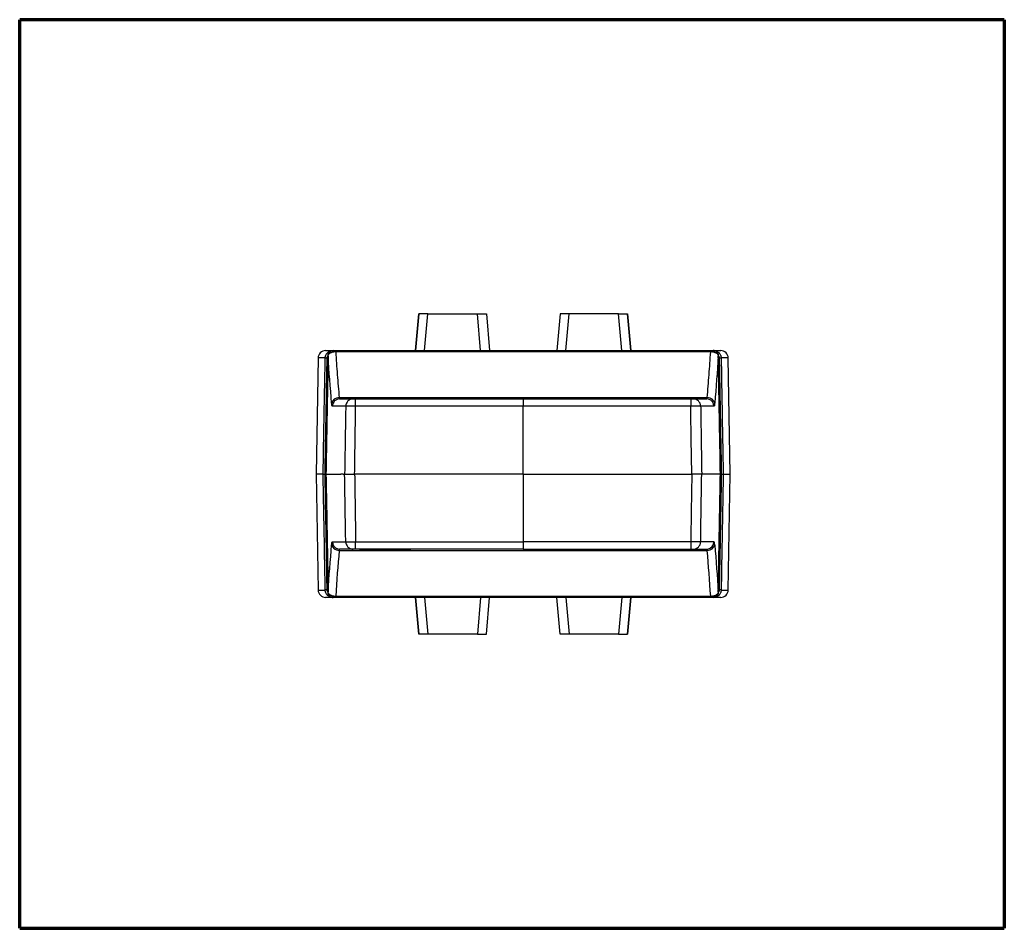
# Model space of a CAD drawing. Header units: millimetres. Extents: x 20 to 821, y 20 to 574.
# Tile 4 of 6: x 222 to 418, y 393 to 574. Entities that reach past the tile are written whole.
import ezdxf

# ---------------------------------------------------------------- set-up
doc = ezdxf.new("R2010")
doc.units = ezdxf.units.MM
doc.layers.add('1', color=7, linetype='Continuous', true_color=0xffffff)

msp = doc.modelspace()

# ---------------------------------------------------------------- linework, layer by layer
at = {"layer": '1', "color": 8, "linetype": 'Continuous', "lineweight": 70}
for p, q in [((221.5, 392.67), (221.5, 574)), ((418, 574), (221.5, 574)), ((418, 574), (418, 392.67)), ((221.5, 392.67), (418, 392.67))]:
    msp.add_line(p, q, dxfattribs=at)
at = {"layer": '1', "color": 18, "linetype": 'Continuous', "lineweight": 25}
for p, q in [((300.51, 507.96), (301.15, 515.3)), ((301.15, 515.3), (300.51, 507.96)), ((301.15, 515.3), (301.15, 515.3)), ((302.95, 515.3), (301.15, 515.3)), ((302.31, 507.96), (302.95, 515.3)), ((302.95, 515.3), (312.84, 515.3)), ((312.84, 515.3), (314.63, 515.3)), ((313.48, 507.96), (312.84, 515.3)), ((314.63, 515.3), (315.27, 507.96)), ((329.33, 515.3), (328.69, 507.96)), ((331.13, 515.3), (329.33, 515.3)), ((330.48, 507.96), (331.13, 515.3)), ((341.02, 515.3), (331.13, 515.3)), ((341.02, 515.3), (342.81, 515.3)), ((341.66, 507.96), (341.02, 515.3)), ((342.81, 515.3), (342.81, 515.3)), ((343.45, 507.96), (342.81, 515.3)), ((342.81, 515.3), (343.45, 507.96)), ((284.56, 507.96), (359.4, 507.96)), ((284.56, 507.71), (284.56, 507.96)), ((359.4, 507.71), (284.56, 507.71)), ((359.4, 507.71), (359.4, 507.96)), ((281.06, 506.49), (280.64, 483.33)), ((363.32, 483.33), (362.91, 506.49)), ((285.26, 498.58), (358.71, 498.58)), ((288.55, 498.34), (321.98, 498.34)), ((289.48, 498.54), (289.48, 498.54)), ((289.48, 498.54), (289.48, 498.34)), ((289.48, 498.54), (291.98, 498.54)), ((289.48, 498.54), (289.48, 498.34)), ((291.98, 498.54), (296.98, 498.54)), ((291.98, 498.54), (291.98, 498.34)), ((296.98, 498.54), (299.48, 498.54)), ((296.98, 498.54), (296.98, 498.34)), ((299.48, 498.54), (299.48, 498.34)), ((321.98, 498.34), (355.42, 498.34)), ((346.99, 498.54), (344.49, 498.54)), ((344.49, 498.54), (344.49, 498.34)), ((351.99, 498.54), (346.99, 498.54)), ((346.99, 498.54), (346.99, 498.34)), ((354.49, 498.54), (351.99, 498.54)), ((351.99, 498.54), (351.99, 498.34)), ((354.49, 498.54), (354.49, 498.54)), ((354.49, 498.54), (354.49, 498.34)), ((354.49, 498.54), (354.49, 498.34)), ((321.98, 496.86), (288.55, 496.86)), ((355.42, 496.86), (321.98, 496.86)), ((321.98, 483.33), (321.98, 496.86)), ((280.64, 483.33), (281.06, 460.18)), ((321.98, 483.33), (288.34, 483.33)), ((321.98, 483.33), (321.98, 469.8)), ((321.98, 483.33), (355.63, 483.33)), ((362.91, 460.18), (363.32, 483.33)), ((288.55, 469.8), (321.98, 469.8)), ((321.98, 469.8), (321.98, 468.33)), ((355.42, 469.8), (321.98, 469.8)), ((285.26, 468.08), (358.71, 468.08)), ((321.98, 468.33), (288.55, 468.33)), ((289.48, 468.13), (289.48, 468.33)), ((289.48, 468.13), (289.48, 468.33)), ((289.48, 468.13), (289.48, 468.13)), ((289.48, 468.13), (291.98, 468.13)), ((291.98, 468.13), (291.98, 468.33)), ((291.98, 468.13), (296.98, 468.13)), ((296.98, 468.13), (296.98, 468.33)), ((296.98, 468.13), (299.48, 468.13)), ((299.48, 468.13), (299.48, 468.33)), ((321.98, 468.33), (355.42, 468.33)), ((344.49, 468.13), (344.49, 468.33)), ((346.99, 468.13), (344.49, 468.13)), ((346.99, 468.13), (346.99, 468.33)), ((351.99, 468.13), (346.99, 468.13)), ((351.99, 468.13), (351.99, 468.33)), ((354.49, 468.13), (351.99, 468.13)), ((354.49, 468.13), (354.49, 468.33)), ((354.49, 468.13), (354.49, 468.33)), ((354.49, 468.13), (354.49, 468.13)), ((284.56, 458.95), (284.56, 458.7)), ((284.56, 458.95), (359.4, 458.95)), ((359.4, 458.7), (284.56, 458.7)), ((300.51, 458.7), (301.15, 451.37)), ((301.15, 451.37), (300.51, 458.7)), ((302.31, 458.7), (302.95, 451.37)), ((313.48, 458.7), (312.84, 451.37)), ((314.63, 451.37), (315.27, 458.7)), ((329.33, 451.37), (328.69, 458.7)), ((330.48, 458.7), (331.13, 451.37)), ((341.66, 458.7), (341.02, 451.37)), ((343.45, 458.7), (342.81, 451.37)), ((342.81, 451.37), (343.45, 458.7)), ((359.4, 458.95), (359.4, 458.7)), ((301.15, 451.37), (301.15, 451.37)), ((302.95, 451.37), (301.15, 451.37)), ((312.84, 451.37), (302.95, 451.37)), ((312.84, 451.37), (314.63, 451.37)), ((331.13, 451.37), (329.33, 451.37)), ((341.02, 451.37), (331.13, 451.37)), ((341.02, 451.37), (342.81, 451.37)), ((342.81, 451.37), (342.81, 451.37))]:
    msp.add_line(p, q, dxfattribs=at)
for centre, major_axis, ratio, start_param, end_param in [((282.55, 506.46), (0, -1.5), 1, 3.141621, 4.695945), ((284.04, 506.96), (0, -1), 0.997405, 3.141593, 4.066392), ((284.01, 506.96), (0, 1), 0.682427, 0, 0.033682), ((359.93, 506.96), (0, -1), 0.997405, 2.216793, 3.141593), ((359.96, 506.96), (0, 1), 0.682427, 6.249503, 6.283185), ((361.41, 506.46), (0, 1.5), 1, 4.731881, 6.283156), ((283.47, 506.47), (-1, 0.018), 0.000026, 0.070584, 0.819474), ((360.49, 506.47), (-1, -0.018), 0.000026, 2.322118, 3.071009), ((285.26, 497.45), (1.49, 0.13), 0.751828, 1.505823, 3.003079), ((285.4, 496.84), (0, 1.5), 0.995578, 0, 1.552764), ((288.05, 496.84), (0, 1.5), 0.990905, 0, 1.552702), ((288.55, 496.84), (0, -1.5), 0.000134, 1.58825, 3.141593), ((321.98, 496.84), (0, -1.5), 0.000129, 3.141593, 4.694936), ((355.42, 496.84), (0, -1.5), 0.000134, 3.141593, 4.694936), ((355.91, 496.84), (0, -1.5), 0.990905, 1.588891, 3.141593), ((358.57, 496.84), (0, -1.5), 0.995578, 2.875075, 3.141593), ((358.71, 497.45), (1.49, -0.13), 0.751828, 0.138514, 1.63577), ((358.57, 496.84), (0, -1.5), 0.995578, 1.588828, 2.875075), ((285.4, 469.83), (0, -1.5), 0.995578, 4.730421, 5.99328), ((288.05, 469.83), (0, -1.5), 0.990905, 4.730484, 6.283185), ((288.55, 469.83), (0, -1.5), 0.000134, 0, 1.553343), ((355.42, 469.83), (0, -1.5), 0.000134, 4.729842, 6.283185), ((355.91, 469.83), (0, -1.5), 0.990905, 0, 1.552702), ((358.57, 469.83), (0, -1.5), 0.995578, 0.176506, 1.552764), ((285.26, 469.21), (-1.49, 0.13), 0.751828, 0.138514, 1.63577), ((285.4, 469.83), (0, -1.5), 0.995578, 5.993279, 6.283185), ((358.57, 469.83), (0, -1.5), 0.995578, 0, 0.176506), ((358.71, 469.21), (-1.49, -0.13), 0.751828, 1.505823, 3.003079), ((282.55, 460.2), (0, -1.5), 1, 4.731881, 6.283156), ((283.47, 460.2), (1, 0.018), 0.000026, 2.322118, 3.071009), ((360.49, 460.2), (-1, 0.018), 0.000026, 3.212176, 3.961067), ((361.41, 460.2), (0, 1.5), 1, 3.141613, 4.696255), ((284.04, 459.7), (0, 1), 0.997405, 2.216793, 3.141593), ((284.01, 459.7), (0, -1), 0.682427, 6.249503, 6.283185), ((359.93, 459.7), (0, 1), 0.997405, 3.141593, 4.066392), ((359.96, 459.7), (0, 1), 0.682427, 3.141593, 3.175275)]:
    msp.add_ellipse(centre, major_axis=major_axis, ratio=ratio, start_param=start_param, end_param=end_param, dxfattribs=at)
for points, knots in [([(282.48, 506.49), (282.48, 506.54), (282.48, 506.59), (282.49, 506.66), (282.49, 506.69), (282.5, 506.74), (282.51, 506.76), (282.52, 506.84), (282.54, 506.88), (282.56, 506.96), (282.57, 506.98), (282.59, 507.03), (282.6, 507.05), (282.65, 507.16), (282.7, 507.25), (282.77, 507.35), (282.79, 507.37), (282.82, 507.41), (282.87, 507.46), (282.95, 507.55), (283.03, 507.61), (283.08, 507.66), (283.1, 507.67), (283.14, 507.7), (283.16, 507.71), (283.27, 507.78), (283.35, 507.82), (283.49, 507.87), (283.53, 507.89), (283.63, 507.91), (283.67, 507.93), (283.77, 507.94), (283.82, 507.95), (283.91, 507.96), (283.96, 507.96), (284.01, 507.96)], [0, 0, 0, 0, 0.0625, 0.0625, 0.09375, 0.09375, 0.125, 0.125, 0.1875, 0.1875, 0.21875, 0.21875, 0.25, 0.25, 0.375, 0.375, 0.40625, 0.40625, 0.4375, 0.5, 0.5625, 0.5625, 0.59375, 0.59375, 0.625, 0.625, 0.75, 0.75, 0.8125, 0.8125, 0.875, 0.875, 0.9375, 0.9375, 1, 1, 1, 1]), ([(282.55, 507.96), (282.56, 507.96), (282.79, 507.96), (283.47, 507.96), (283.93, 507.96)], [0, 0, 0, 0, 0.501972, 1, 1, 1, 1]), ([(284.56, 507.71), (284.47, 507.71), (284.38, 507.71), (284.26, 507.69), (284.24, 507.69), (284.2, 507.69), (284.17, 507.68), (284.11, 507.67), (284.02, 507.65), (283.93, 507.63), (283.87, 507.62), (283.85, 507.61), (283.81, 507.6), (283.79, 507.59), (283.69, 507.56), (283.62, 507.53), (283.52, 507.49), (283.49, 507.47), (283.44, 507.45), (283.43, 507.44), (283.4, 507.42), (283.38, 507.41), (283.31, 507.37), (283.26, 507.33), (283.2, 507.27), (283.17, 507.24), (283.15, 507.21), (283.13, 507.19), (283.12, 507.18), (283.09, 507.12), (283.07, 507.08), (283.06, 507.04)], [0, 0, 0, 0, 0.125, 0.125, 0.15625, 0.15625, 0.1875, 0.1875, 0.25, 0.3125, 0.3125, 0.34375, 0.34375, 0.375, 0.375, 0.5, 0.5, 0.5625, 0.5625, 0.59375, 0.59375, 0.625, 0.625, 0.75, 0.75, 0.8125, 0.84375, 0.84375, 0.875, 0.875, 1, 1, 1, 1]), ([(283.06, 507.04), (283.06, 507.08), (283.07, 507.13), (283.08, 507.2), (283.09, 507.23), (283.1, 507.27), (283.1, 507.29), (283.13, 507.36), (283.15, 507.4), (283.18, 507.47), (283.19, 507.49), (283.22, 507.53), (283.23, 507.55), (283.24, 507.56)], [0, 0, 0, 0, 0.25, 0.25, 0.375, 0.375, 0.5, 0.5, 0.75, 0.75, 0.875, 0.875, 1, 1, 1, 1]), ([(283.24, 507.56), (283.27, 507.59), (283.29, 507.62), (283.34, 507.68), (283.39, 507.73), (283.45, 507.77), (283.5, 507.8), (283.51, 507.81), (283.54, 507.83), (283.56, 507.84), (283.64, 507.88), (283.7, 507.91), (283.79, 507.93), (283.81, 507.94), (283.84, 507.95), (283.86, 507.95), (283.9, 507.95), (283.92, 507.96), (283.94, 507.96), (283.95, 507.96), (283.97, 507.96), (283.98, 507.96), (283.99, 507.96)], [0, 0, 0, 0, 0.125, 0.125, 0.25, 0.375, 0.375, 0.4375, 0.4375, 0.5, 0.5, 0.75, 0.75, 0.8125, 0.8125, 0.875, 0.875, 0.9375, 0.9375, 0.96875, 0.96875, 1, 1, 1, 1]), ([(284.04, 507.96), (284.04, 507.96), (284.05, 507.96), (284.06, 507.96), (284.06, 507.96), (284.07, 507.96), (284.08, 507.96), (284.09, 507.96), (284.11, 507.96), (284.14, 507.96), (284.16, 507.96), (284.19, 507.96), (284.2, 507.96), (284.22, 507.96), (284.24, 507.96), (284.26, 507.96), (284.28, 507.96), (284.3, 507.96), (284.31, 507.96), (284.32, 507.96), (284.33, 507.96), (284.35, 507.96), (284.37, 507.96), (284.4, 507.96), (284.41, 507.96), (284.43, 507.96), (284.44, 507.96), (284.48, 507.96), (284.52, 507.96), (284.56, 507.96)], [0, 0, 0, 0, 0.125, 0.125, 0.1875, 0.1875, 0.25, 0.25, 0.375, 0.375, 0.5, 0.5, 0.5625, 0.5625, 0.625, 0.625, 0.6875, 0.6875, 0.71875, 0.71875, 0.75, 0.75, 0.8125, 0.8125, 0.84375, 0.84375, 0.875, 0.875, 1, 1, 1, 1]), ([(284.56, 507.71), (284.66, 506.19), (284.77, 504.67), (285, 501.63), (285.12, 500.1), (285.26, 498.58)], [0, 0, 0, 0, 0.5, 0.5, 1, 1, 1, 1]), ([(358.71, 498.58), (358.84, 500.1), (358.97, 501.63), (359.2, 504.67), (359.3, 506.19), (359.4, 507.71)], [0, 0, 0, 0, 0.5, 0.5, 1, 1, 1, 1]), ([(359.4, 507.96), (359.42, 507.96), (359.44, 507.96), (359.47, 507.96), (359.48, 507.96), (359.5, 507.96), (359.51, 507.96), (359.54, 507.96), (359.56, 507.96), (359.59, 507.96), (359.6, 507.96), (359.61, 507.96), (359.62, 507.96), (359.66, 507.96), (359.69, 507.96), (359.74, 507.96), (359.77, 507.96), (359.8, 507.96), (359.81, 507.96), (359.83, 507.96), (359.84, 507.96), (359.86, 507.96), (359.87, 507.96), (359.9, 507.96), (359.9, 507.96), (359.92, 507.96), (359.92, 507.96), (359.93, 507.96)], [0, 0, 0, 0, 0.0625, 0.0625, 0.09375, 0.09375, 0.125, 0.125, 0.1875, 0.1875, 0.21875, 0.21875, 0.25, 0.25, 0.375, 0.375, 0.5, 0.5, 0.5625, 0.5625, 0.625, 0.625, 0.75, 0.75, 0.875, 0.875, 1, 1, 1, 1]), ([(360.91, 507.04), (360.91, 507.05), (360.9, 507.06), (360.89, 507.08), (360.89, 507.09), (360.87, 507.12), (360.86, 507.14), (360.82, 507.21), (360.79, 507.25), (360.72, 507.31), (360.7, 507.33), (360.65, 507.37), (360.63, 507.38), (360.54, 507.44), (360.48, 507.47), (360.4, 507.51), (360.38, 507.52), (360.34, 507.53), (360.33, 507.54), (360.27, 507.56), (360.2, 507.59), (360.1, 507.62), (360.03, 507.63), (359.99, 507.64), (359.97, 507.65), (359.86, 507.67), (359.77, 507.69), (359.64, 507.7), (359.59, 507.71), (359.5, 507.71), (359.45, 507.71), (359.4, 507.71)], [0, 0, 0, 0, 0.03125, 0.03125, 0.0625, 0.0625, 0.125, 0.125, 0.25, 0.25, 0.3125, 0.3125, 0.375, 0.375, 0.5, 0.5, 0.53125, 0.53125, 0.5625, 0.5625, 0.625, 0.6875, 0.71875, 0.71875, 0.75, 0.75, 0.875, 0.875, 0.9375, 0.9375, 1, 1, 1, 1]), ([(359.96, 507.96), (359.98, 507.96), (360, 507.96), (360.05, 507.96), (360.08, 507.96), (360.15, 507.95), (360.2, 507.94), (360.34, 507.92), (360.43, 507.89), (360.57, 507.84), (360.61, 507.82), (360.68, 507.79), (360.7, 507.77), (360.74, 507.75), (360.76, 507.74), (360.87, 507.67), (360.94, 507.61), (361.05, 507.52), (361.08, 507.48), (361.13, 507.42), (361.15, 507.41), (361.18, 507.37), (361.19, 507.35), (361.27, 507.25), (361.32, 507.16), (361.37, 507.05), (361.38, 507.03), (361.4, 506.98), (361.4, 506.96), (361.43, 506.88), (361.44, 506.84), (361.46, 506.76), (361.46, 506.74), (361.47, 506.69), (361.48, 506.66), (361.49, 506.59), (361.49, 506.54), (361.49, 506.49)], [0, 0, 0, 0, 0.03125, 0.03125, 0.0625, 0.0625, 0.125, 0.125, 0.25, 0.25, 0.3125, 0.3125, 0.34375, 0.34375, 0.375, 0.375, 0.5, 0.5, 0.5625, 0.5625, 0.59375, 0.59375, 0.625, 0.625, 0.75, 0.75, 0.78125, 0.78125, 0.8125, 0.8125, 0.875, 0.875, 0.90625, 0.90625, 0.9375, 0.9375, 1, 1, 1, 1]), ([(360.72, 507.56), (360.68, 507.62), (360.63, 507.68), (360.55, 507.75), (360.52, 507.77), (360.47, 507.8), (360.46, 507.81), (360.42, 507.83), (360.41, 507.84), (360.33, 507.88), (360.26, 507.91), (360.17, 507.93), (360.16, 507.94), (360.12, 507.95), (360.1, 507.95), (360.07, 507.95), (360.05, 507.96), (360.02, 507.96), (360.01, 507.96), (360, 507.96), (359.99, 507.96), (359.98, 507.96)], [0, 0, 0, 0, 0.25, 0.25, 0.375, 0.375, 0.4375, 0.4375, 0.5, 0.5, 0.75, 0.75, 0.8125, 0.8125, 0.875, 0.875, 0.9375, 0.9375, 0.96875, 0.96875, 1, 1, 1, 1]), ([(360.09, 507.96), (360.52, 507.96), (361.19, 507.96), (361.41, 507.96), (361.41, 507.96)], [0, 0, 0, 0, 0.487605, 1, 1, 1, 1]), ([(360.72, 507.56), (360.75, 507.53), (360.77, 507.49), (360.81, 507.42), (360.82, 507.39), (360.84, 507.36), (360.85, 507.34), (360.85, 507.33), (360.87, 507.27), (360.9, 507.18), (360.91, 507.09), (360.91, 507.04)], [0, 0, 0, 0, 0.25, 0.25, 0.375, 0.4375, 0.4375, 0.5, 0.5, 0.75, 1, 1, 1, 1]), ([(282.48, 506.49), (282.42, 506.49), (282.36, 506.49), (282.24, 506.49), (282.08, 506.49), (281.73, 506.49), (281.51, 506.49), (281.17, 506.49), (281.05, 506.49), (281.06, 506.49)], [0, 0, 0, 0, 0.064168, 0.064168, 0.128337, 0.256673, 0.513346, 0.513346, 1, 1, 1, 1]), ([(282.06, 483.33), (282.09, 484.86), (282.11, 486.4), (282.2, 491.18), (282.26, 494.42), (282.37, 500.61), (282.42, 503.55), (282.48, 506.49)], [0, 0, 0, 0, 0.198392, 0.198392, 0.619178, 0.619178, 1, 1, 1, 1]), ([(282.79, 506.48), (282.74, 503.54), (282.69, 500.61), (282.59, 495.28), (282.55, 492.89), (282.49, 489.64), (282.47, 488.78), (282.43, 486.39), (282.4, 484.86), (282.37, 483.33)], [0, 0, 0, 0, 0.380828, 0.380828, 0.690414, 0.690414, 0.801805, 0.801805, 1, 1, 1, 1]), ([(283.05, 506.88), (283, 503.95), (282.94, 501.02), (282.85, 495.63), (282.8, 493.17), (282.71, 488.25), (282.67, 485.79), (282.62, 483.33)], [0, 0, 0, 0, 0.373479, 0.373479, 0.68674, 0.68674, 1, 1, 1, 1]), ([(283.05, 506.9), (283.03, 506.89), (283.02, 506.88), (282.99, 506.86), (282.97, 506.85), (282.94, 506.82), (282.93, 506.81), (282.91, 506.78), (282.9, 506.78), (282.89, 506.76), (282.88, 506.75), (282.86, 506.72), (282.85, 506.71), (282.84, 506.68), (282.83, 506.67), (282.82, 506.64), (282.82, 506.63), (282.81, 506.6), (282.8, 506.58), (282.8, 506.54), (282.8, 506.53), (282.79, 506.51), (282.79, 506.5), (282.79, 506.48)], [0, 0, 0, 0, 0.125, 0.125, 0.25, 0.25, 0.375, 0.375, 0.4375, 0.4375, 0.5, 0.5, 0.625, 0.625, 0.6875, 0.6875, 0.75, 0.75, 0.875, 0.875, 0.9375, 0.9375, 1, 1, 1, 1]), ([(361.17, 506.48), (361.17, 506.5), (361.17, 506.51), (361.17, 506.53), (361.17, 506.54), (361.16, 506.58), (361.16, 506.6), (361.15, 506.63), (361.14, 506.65), (361.13, 506.67), (361.13, 506.68), (361.11, 506.71), (361.1, 506.73), (361.09, 506.75), (361.08, 506.76), (361.07, 506.78), (361.06, 506.78), (361.04, 506.81), (361.02, 506.82), (360.98, 506.86), (360.95, 506.88), (360.92, 506.9)], [0, 0, 0, 0, 0.0625, 0.0625, 0.125, 0.125, 0.25, 0.25, 0.3125, 0.3125, 0.375, 0.375, 0.5, 0.5, 0.5625, 0.5625, 0.625, 0.625, 0.75, 0.75, 1, 1, 1, 1]), ([(361.34, 483.33), (361.29, 486.27), (361.24, 489.21), (361.14, 494.61), (361.09, 497.07), (361.01, 501.98), (360.96, 504.43), (360.92, 506.88)], [0, 0, 0, 0, 0.374415, 0.374415, 0.687675, 0.687675, 1, 1, 1, 1]), ([(361.59, 483.33), (361.54, 486.27), (361.49, 489.21), (361.39, 494.54), (361.35, 496.93), (361.26, 501.71), (361.22, 504.09), (361.17, 506.48)], [0, 0, 0, 0, 0.380828, 0.380828, 0.690414, 0.690414, 1, 1, 1, 1]), ([(362.91, 506.49), (362.91, 506.49), (362.89, 506.49), (362.81, 506.49), (362.77, 506.49), (362.69, 506.49), (362.53, 506.49), (362.31, 506.49), (362.04, 506.49), (361.89, 506.49), (361.72, 506.49), (361.61, 506.49), (361.55, 506.49), (361.49, 506.49)], [0, 0, 0, 0, 0.228607, 0.228607, 0.357173, 0.357173, 0.485738, 0.742869, 0.742869, 0.871435, 0.935717, 0.935717, 1, 1, 1, 1]), ([(361.49, 506.49), (361.54, 503.55), (361.6, 500.61), (361.7, 494.73), (361.75, 491.79), (361.84, 487.01), (361.87, 485.17), (361.91, 483.33)], [0, 0, 0, 0, 0.380822, 0.380822, 0.761558, 0.761558, 1, 1, 1, 1]), ([(283.9, 496.86), (283.9, 496.86), (283.89, 496.87), (283.88, 496.88), (283.87, 496.89), (283.85, 496.93), (283.84, 496.97), (283.82, 497.04), (283.82, 497.05), (283.81, 497.08), (283.81, 497.09), (283.8, 497.14), (283.8, 497.18), (283.78, 497.29), (283.77, 497.38), (283.76, 497.48)], [0, 0, 0, 0, 0.125, 0.125, 0.25, 0.25, 0.5, 0.5, 0.5625, 0.5625, 0.625, 0.625, 0.75, 0.75, 1, 1, 1, 1]), ([(285.26, 498.58), (285.27, 498.54), (285.27, 498.51), (285.29, 498.46), (285.3, 498.45), (285.3, 498.43), (285.31, 498.42), (285.31, 498.41), (285.32, 498.4), (285.33, 498.38), (285.34, 498.36), (285.36, 498.35), (285.37, 498.34), (285.38, 498.34), (285.39, 498.34), (285.4, 498.34)], [0, 0, 0, 0, 0.25, 0.25, 0.375, 0.375, 0.4375, 0.4375, 0.5, 0.5, 0.75, 0.75, 0.875, 0.875, 1, 1, 1, 1]), ([(288.05, 498.34), (288.06, 498.34), (288.07, 498.34), (288.08, 498.34), (288.1, 498.34), (288.12, 498.34), (288.12, 498.34), (288.14, 498.34), (288.15, 498.34), (288.18, 498.34), (288.2, 498.34), (288.23, 498.34), (288.24, 498.34), (288.27, 498.34), (288.28, 498.34), (288.32, 498.34), (288.35, 498.34), (288.39, 498.34), (288.4, 498.34), (288.43, 498.34), (288.45, 498.34), (288.49, 498.34), (288.52, 498.34), (288.55, 498.34)], [0, 0, 0, 0, 0.125, 0.125, 0.25, 0.25, 0.3125, 0.3125, 0.375, 0.375, 0.5, 0.5, 0.5625, 0.5625, 0.625, 0.625, 0.75, 0.75, 0.8125, 0.8125, 0.875, 0.875, 1, 1, 1, 1]), ([(355.42, 498.34), (355.45, 498.34), (355.48, 498.34), (355.54, 498.34), (355.56, 498.34), (355.61, 498.34), (355.62, 498.34), (355.65, 498.34), (355.66, 498.34), (355.7, 498.34), (355.72, 498.34), (355.76, 498.34), (355.77, 498.34), (355.79, 498.34), (355.8, 498.34), (355.83, 498.34), (355.84, 498.34), (355.86, 498.34), (355.87, 498.34), (355.88, 498.34), (355.89, 498.34), (355.9, 498.34), (355.91, 498.34), (355.91, 498.34)], [0, 0, 0, 0, 0.125, 0.125, 0.25, 0.25, 0.3125, 0.3125, 0.375, 0.375, 0.5, 0.5, 0.5625, 0.5625, 0.625, 0.625, 0.75, 0.75, 0.8125, 0.8125, 0.875, 0.875, 1, 1, 1, 1]), ([(358.57, 498.34), (358.58, 498.34), (358.6, 498.34), (358.62, 498.36), (358.62, 498.36), (358.63, 498.38), (358.64, 498.38), (358.64, 498.39), (358.64, 498.39), (358.66, 498.42), (358.67, 498.45), (358.69, 498.49), (358.69, 498.51), (358.7, 498.54), (358.71, 498.56), (358.71, 498.58)], [0, 0, 0, 0, 0.25, 0.25, 0.375, 0.375, 0.4375, 0.4375, 0.5, 0.5, 0.75, 0.75, 0.875, 0.875, 1, 1, 1, 1]), ([(360.2, 497.48), (360.2, 497.46), (360.2, 497.43), (360.19, 497.38), (360.19, 497.36), (360.19, 497.3), (360.18, 497.25), (360.16, 497.14), (360.15, 497.08), (360.14, 497.01), (360.14, 497), (360.13, 496.97), (360.13, 496.96), (360.12, 496.93), (360.11, 496.92), (360.09, 496.88), (360.08, 496.86), (360.06, 496.86)], [0, 0, 0, 0, 0.0625, 0.0625, 0.125, 0.125, 0.25, 0.25, 0.5, 0.5, 0.5625, 0.5625, 0.625, 0.625, 0.75, 0.75, 1, 1, 1, 1]), ([(286.57, 496.86), (286.31, 496.86), (286.06, 496.86), (285.57, 496.86), (285.34, 496.86), (284.9, 496.86), (284.68, 496.86), (284.28, 496.86), (284.09, 496.86), (283.9, 496.86)], [0, 0, 0, 0, 0.25, 0.25, 0.5, 0.5, 0.75, 0.75, 1, 1, 1, 1]), ([(286.57, 496.86), (286.56, 496.41), (286.55, 495.95), (286.55, 495.48), (286.55, 495.46), (286.52, 494.11), (286.5, 492.78), (286.44, 488.74), (286.4, 486.04), (286.35, 483.33)], [0, 0, 0, 0, 0.101347, 0.101347, 0.104657, 0.104657, 0.40021, 0.40021, 1, 1, 1, 1]), ([(288.55, 496.86), (288.43, 496.86), (288.31, 496.87), (288.13, 496.87), (288.08, 496.87), (287.99, 496.87), (287.96, 496.87), (287.9, 496.87), (287.88, 496.87), (287.74, 496.87), (287.63, 496.87), (287.47, 496.87), (287.42, 496.87), (287.35, 496.87), (287.33, 496.87), (287.28, 496.87), (287.26, 496.87), (287.14, 496.87), (287.06, 496.87), (286.95, 496.87), (286.92, 496.87), (286.87, 496.87), (286.85, 496.87), (286.82, 496.87), (286.8, 496.87), (286.73, 496.87), (286.69, 496.87), (286.63, 496.87), (286.61, 496.87), (286.59, 496.86), (286.58, 496.86), (286.57, 496.86)], [0, 0, 0, 0, 0.125, 0.125, 0.1875, 0.1875, 0.21875, 0.21875, 0.25, 0.25, 0.375, 0.375, 0.4375, 0.4375, 0.46875, 0.46875, 0.5, 0.5, 0.625, 0.625, 0.6875, 0.6875, 0.71875, 0.71875, 0.75, 0.75, 0.875, 0.875, 0.9375, 0.9375, 1, 1, 1, 1]), ([(288.34, 483.33), (288.4, 487.37), (288.46, 491.41), (288.53, 495.46), (288.53, 495.48), (288.54, 495.95), (288.54, 496.41), (288.55, 496.86)], [0, 0, 0, 0, 0.895407, 0.895407, 0.898717, 0.898717, 1, 1, 1, 1]), ([(357.4, 496.86), (357.38, 496.86), (357.36, 496.87), (357.3, 496.87), (357.28, 496.87), (357.24, 496.87), (357.23, 496.87), (357.21, 496.87), (357.19, 496.87), (357.12, 496.87), (357.05, 496.87), (356.94, 496.87), (356.9, 496.87), (356.84, 496.87), (356.82, 496.87), (356.78, 496.87), (356.75, 496.87), (356.64, 496.87), (356.55, 496.87), (356.39, 496.87), (356.34, 496.87), (356.26, 496.87), (356.23, 496.87), (356.18, 496.87), (356.15, 496.87), (356.01, 496.87), (355.89, 496.87), (355.72, 496.87), (355.66, 496.87), (355.54, 496.86), (355.48, 496.86), (355.42, 496.86)], [0, 0, 0, 0, 0.125, 0.125, 0.1875, 0.1875, 0.21875, 0.21875, 0.25, 0.25, 0.375, 0.375, 0.4375, 0.4375, 0.46875, 0.46875, 0.5, 0.5, 0.625, 0.625, 0.6875, 0.6875, 0.71875, 0.71875, 0.75, 0.75, 0.875, 0.875, 0.9375, 0.9375, 1, 1, 1, 1]), ([(355.63, 483.33), (355.58, 486.44), (355.53, 489.54), (355.47, 493.6), (355.45, 494.54), (355.43, 495.95), (355.42, 496.41), (355.42, 496.86)], [0, 0, 0, 0, 0.688498, 0.688498, 0.898717, 0.898717, 1, 1, 1, 1]), ([(360.06, 496.86), (359.88, 496.86), (359.69, 496.86), (359.28, 496.86), (359.07, 496.86), (358.63, 496.86), (358.39, 496.86), (357.91, 496.86), (357.66, 496.86), (357.4, 496.86)], [0, 0, 0, 0, 0.25, 0.25, 0.5, 0.5, 0.75, 0.75, 1, 1, 1, 1]), ([(357.4, 496.86), (357.41, 496.41), (357.41, 495.95), (357.42, 495.48), (357.42, 495.46), (357.45, 493.7), (357.48, 491.95), (357.54, 487.91), (357.58, 485.62), (357.61, 483.33)], [0, 0, 0, 0, 0.101347, 0.101347, 0.104657, 0.104657, 0.492311, 0.492311, 1, 1, 1, 1]), ([(282.06, 483.33), (281.57, 483.33), (280.87, 483.33), (280.64, 483.33), (280.64, 483.33)], [0, 0, 0, 0, 0.517287, 1, 1, 1, 1]), ([(282.48, 460.18), (282.42, 463.12), (282.37, 466.06), (282.27, 471.93), (282.21, 474.87), (282.13, 479.65), (282.09, 481.49), (282.06, 483.33)], [0, 0, 0, 0, 0.380822, 0.380822, 0.761558, 0.761558, 1, 1, 1, 1]), ([(282.06, 483.33), (282.06, 483.33), (282.08, 483.33), (282.13, 483.33), (282.18, 483.33), (282.25, 483.33), (282.33, 483.33), (282.37, 483.33)], [0, 0, 0, 0, 0.25, 0.5, 0.5, 0.75, 1, 1, 1, 1]), ([(282.37, 483.33), (282.43, 480.39), (282.48, 477.46), (282.58, 472.13), (282.62, 469.74), (282.71, 464.96), (282.75, 462.57), (282.79, 460.18)], [0, 0, 0, 0, 0.380828, 0.380828, 0.690414, 0.690414, 1, 1, 1, 1]), ([(282.62, 483.33), (282.68, 480.39), (282.73, 477.46), (282.83, 472.06), (282.87, 469.6), (282.96, 464.69), (283.01, 462.24), (283.05, 459.79)], [0, 0, 0, 0, 0.374415, 0.374415, 0.687675, 0.687675, 1, 1, 1, 1]), ([(286.57, 469.8), (286.56, 470.26), (286.55, 470.72), (286.55, 471.19), (286.55, 471.2), (286.52, 472.55), (286.5, 473.89), (286.44, 477.92), (286.4, 480.63), (286.35, 483.33)], [0, 0, 0, 0, 0.101347, 0.101347, 0.104657, 0.104657, 0.40021, 0.40021, 1, 1, 1, 1]), ([(286.35, 483.33), (286.37, 483.33), (286.4, 483.33), (286.45, 483.33), (286.47, 483.33), (286.51, 483.33), (286.52, 483.33), (286.55, 483.33), (286.56, 483.33), (286.63, 483.33), (286.7, 483.33), (286.81, 483.33), (286.85, 483.33), (286.91, 483.33), (286.93, 483.33), (286.97, 483.33), (287, 483.33), (287.11, 483.33), (287.21, 483.33), (287.36, 483.33), (287.41, 483.33), (287.49, 483.33), (287.52, 483.33), (287.58, 483.33), (287.6, 483.33), (287.74, 483.33), (287.86, 483.33), (288.04, 483.33), (288.09, 483.33), (288.21, 483.33), (288.27, 483.33), (288.34, 483.33)], [0, 0, 0, 0, 0.125, 0.125, 0.1875, 0.1875, 0.21875, 0.21875, 0.25, 0.25, 0.375, 0.375, 0.4375, 0.4375, 0.46875, 0.46875, 0.5, 0.5, 0.625, 0.625, 0.6875, 0.6875, 0.71875, 0.71875, 0.75, 0.75, 0.875, 0.875, 0.9375, 0.9375, 1, 1, 1, 1]), ([(288.34, 483.33), (288.4, 479.3), (288.46, 475.26), (288.53, 471.2), (288.53, 471.19), (288.54, 470.72), (288.54, 470.26), (288.55, 469.8)], [0, 0, 0, 0, 0.895407, 0.895407, 0.898717, 0.898717, 1, 1, 1, 1]), ([(355.63, 483.33), (355.57, 479.3), (355.5, 475.26), (355.44, 471.2), (355.44, 471.19), (355.43, 470.72), (355.42, 470.26), (355.42, 469.8)], [0, 0, 0, 0, 0.895407, 0.895407, 0.898717, 0.898717, 1, 1, 1, 1]), ([(357.61, 483.33), (357.6, 483.33), (357.57, 483.33), (357.51, 483.33), (357.49, 483.33), (357.46, 483.33), (357.45, 483.33), (357.42, 483.33), (357.41, 483.33), (357.34, 483.33), (357.27, 483.33), (357.16, 483.33), (357.12, 483.33), (357.06, 483.33), (357.04, 483.33), (356.99, 483.33), (356.97, 483.33), (356.86, 483.33), (356.76, 483.33), (356.61, 483.33), (356.55, 483.33), (356.47, 483.33), (356.45, 483.33), (356.39, 483.33), (356.36, 483.33), (356.22, 483.33), (356.11, 483.33), (355.93, 483.33), (355.87, 483.33), (355.75, 483.33), (355.69, 483.33), (355.63, 483.33)], [0, 0, 0, 0, 0.125, 0.125, 0.1875, 0.1875, 0.21875, 0.21875, 0.25, 0.25, 0.375, 0.375, 0.4375, 0.4375, 0.46875, 0.46875, 0.5, 0.5, 0.625, 0.625, 0.6875, 0.6875, 0.71875, 0.71875, 0.75, 0.75, 0.875, 0.875, 0.9375, 0.9375, 1, 1, 1, 1]), ([(357.4, 469.8), (357.41, 470.26), (357.41, 470.72), (357.42, 471.19), (357.42, 471.2), (357.44, 472.55), (357.46, 473.89), (357.53, 477.92), (357.57, 480.63), (357.61, 483.33)], [0, 0, 0, 0, 0.101347, 0.101347, 0.104657, 0.104657, 0.40021, 0.40021, 1, 1, 1, 1]), ([(360.92, 459.79), (360.97, 462.72), (361.02, 465.65), (361.12, 471.04), (361.16, 473.5), (361.25, 478.42), (361.3, 480.87), (361.34, 483.33)], [0, 0, 0, 0, 0.373479, 0.373479, 0.68674, 0.68674, 1, 1, 1, 1]), ([(361.17, 460.18), (361.23, 463.12), (361.28, 466.06), (361.38, 471.39), (361.42, 473.78), (361.48, 477.03), (361.49, 477.89), (361.54, 480.27), (361.56, 481.8), (361.59, 483.33)], [0, 0, 0, 0, 0.380828, 0.380828, 0.690414, 0.690414, 0.801805, 0.801805, 1, 1, 1, 1]), ([(361.91, 483.33), (361.88, 481.8), (361.85, 480.27), (361.77, 475.49), (361.71, 472.24), (361.6, 466.06), (361.54, 463.12), (361.49, 460.18)], [0, 0, 0, 0, 0.198392, 0.198392, 0.619178, 0.619178, 1, 1, 1, 1]), ([(361.59, 483.33), (361.64, 483.33), (361.72, 483.33), (361.78, 483.33), (361.84, 483.33), (361.88, 483.33), (361.9, 483.33), (361.91, 483.33)], [0, 0, 0, 0, 0.25, 0.5, 0.5, 0.75, 1, 1, 1, 1]), ([(361.91, 483.33), (362.39, 483.33), (362.75, 483.33), (363.11, 483.33), (363.2, 483.33), (363.28, 483.33), (363.31, 483.33), (363.32, 483.33), (363.32, 483.33), (363.32, 483.33)], [0, 0, 0, 0, 0.517154, 0.517154, 0.775731, 0.775731, 0.905019, 0.969663, 1, 1, 1, 1]), ([(283.76, 469.19), (283.77, 469.21), (283.77, 469.24), (283.77, 469.28), (283.77, 469.3), (283.78, 469.37), (283.79, 469.41), (283.8, 469.53), (283.81, 469.59), (283.83, 469.66), (283.83, 469.67), (283.84, 469.69), (283.84, 469.7), (283.85, 469.73), (283.86, 469.75), (283.88, 469.79), (283.89, 469.8), (283.9, 469.8)], [0, 0, 0, 0, 0.0625, 0.0625, 0.125, 0.125, 0.25, 0.25, 0.5, 0.5, 0.5625, 0.5625, 0.625, 0.625, 0.75, 0.75, 1, 1, 1, 1]), ([(283.9, 469.8), (284.09, 469.8), (284.28, 469.8), (284.68, 469.8), (284.9, 469.8), (285.34, 469.8), (285.57, 469.8), (286.06, 469.8), (286.31, 469.8), (286.57, 469.8)], [0, 0, 0, 0, 0.25, 0.25, 0.5, 0.5, 0.75, 0.75, 1, 1, 1, 1]), ([(286.57, 469.8), (286.58, 469.8), (286.59, 469.8), (286.61, 469.8), (286.63, 469.8), (286.69, 469.8), (286.73, 469.8), (286.8, 469.8), (286.82, 469.8), (286.85, 469.8), (286.87, 469.8), (286.92, 469.8), (286.95, 469.8), (287.06, 469.79), (287.14, 469.79), (287.26, 469.79), (287.28, 469.79), (287.33, 469.79), (287.35, 469.79), (287.42, 469.8), (287.47, 469.8), (287.63, 469.8), (287.74, 469.8), (287.88, 469.8), (287.9, 469.8), (287.96, 469.8), (287.99, 469.8), (288.08, 469.8), (288.13, 469.8), (288.31, 469.8), (288.43, 469.8), (288.55, 469.8)], [0, 0, 0, 0, 0.0625, 0.0625, 0.125, 0.125, 0.25, 0.25, 0.28125, 0.28125, 0.3125, 0.3125, 0.375, 0.375, 0.5, 0.5, 0.53125, 0.53125, 0.5625, 0.5625, 0.625, 0.625, 0.75, 0.75, 0.78125, 0.78125, 0.8125, 0.8125, 0.875, 0.875, 1, 1, 1, 1]), ([(357.4, 469.8), (357.39, 469.8), (357.38, 469.8), (357.35, 469.8), (357.34, 469.8), (357.28, 469.8), (357.23, 469.8), (357.16, 469.8), (357.15, 469.8), (357.12, 469.8), (357.1, 469.8), (357.05, 469.8), (357.02, 469.8), (356.9, 469.79), (356.82, 469.79), (356.71, 469.79), (356.69, 469.79), (356.64, 469.79), (356.61, 469.79), (356.54, 469.8), (356.49, 469.8), (356.34, 469.8), (356.23, 469.8), (356.09, 469.8), (356.06, 469.8), (356.01, 469.8), (355.98, 469.8), (355.89, 469.8), (355.83, 469.8), (355.66, 469.8), (355.54, 469.8), (355.42, 469.8)], [0, 0, 0, 0, 0.0625, 0.0625, 0.125, 0.125, 0.25, 0.25, 0.28125, 0.28125, 0.3125, 0.3125, 0.375, 0.375, 0.5, 0.5, 0.53125, 0.53125, 0.5625, 0.5625, 0.625, 0.625, 0.75, 0.75, 0.78125, 0.78125, 0.8125, 0.8125, 0.875, 0.875, 1, 1, 1, 1]), ([(360.06, 469.8), (359.88, 469.8), (359.69, 469.8), (359.28, 469.8), (359.07, 469.8), (358.63, 469.8), (358.39, 469.8), (357.91, 469.8), (357.66, 469.8), (357.4, 469.8)], [0, 0, 0, 0, 0.25, 0.25, 0.5, 0.5, 0.75, 0.75, 1, 1, 1, 1]), ([(360.2, 469.19), (360.2, 469.21), (360.2, 469.24), (360.19, 469.28), (360.19, 469.3), (360.19, 469.37), (360.18, 469.41), (360.16, 469.53), (360.15, 469.59), (360.14, 469.66), (360.14, 469.67), (360.13, 469.69), (360.13, 469.7), (360.12, 469.73), (360.11, 469.75), (360.09, 469.79), (360.08, 469.8), (360.06, 469.8)], [0, 0, 0, 0, 0.0625, 0.0625, 0.125, 0.125, 0.25, 0.25, 0.5, 0.5, 0.5625, 0.5625, 0.625, 0.625, 0.75, 0.75, 1, 1, 1, 1]), ([(285.4, 468.33), (285.38, 468.33), (285.37, 468.32), (285.35, 468.31), (285.34, 468.3), (285.33, 468.29), (285.33, 468.29), (285.33, 468.28), (285.32, 468.27), (285.31, 468.25), (285.3, 468.22), (285.28, 468.17), (285.27, 468.16), (285.27, 468.12), (285.26, 468.1), (285.26, 468.08)], [0, 0, 0, 0, 0.25, 0.25, 0.375, 0.375, 0.4375, 0.4375, 0.5, 0.5, 0.75, 0.75, 0.875, 0.875, 1, 1, 1, 1]), ([(288.55, 468.33), (288.52, 468.33), (288.49, 468.33), (288.45, 468.33), (288.43, 468.33), (288.4, 468.33), (288.39, 468.33), (288.35, 468.33), (288.32, 468.33), (288.28, 468.33), (288.27, 468.33), (288.24, 468.33), (288.23, 468.33), (288.2, 468.33), (288.18, 468.33), (288.15, 468.33), (288.14, 468.33), (288.12, 468.33), (288.12, 468.33), (288.1, 468.33), (288.08, 468.33), (288.07, 468.33), (288.06, 468.33), (288.05, 468.33)], [0, 0, 0, 0, 0.125, 0.125, 0.1875, 0.1875, 0.25, 0.25, 0.375, 0.375, 0.4375, 0.4375, 0.5, 0.5, 0.625, 0.625, 0.6875, 0.6875, 0.75, 0.75, 0.875, 0.875, 1, 1, 1, 1]), ([(355.42, 468.33), (355.45, 468.33), (355.48, 468.33), (355.52, 468.33), (355.54, 468.33), (355.56, 468.33), (355.58, 468.33), (355.62, 468.33), (355.65, 468.33), (355.69, 468.33), (355.7, 468.33), (355.72, 468.33), (355.73, 468.33), (355.77, 468.33), (355.79, 468.33), (355.82, 468.33), (355.83, 468.33), (355.84, 468.33), (355.85, 468.33), (355.87, 468.33), (355.88, 468.33), (355.9, 468.33), (355.91, 468.33), (355.91, 468.33)], [0, 0, 0, 0, 0.125, 0.125, 0.1875, 0.1875, 0.25, 0.25, 0.375, 0.375, 0.4375, 0.4375, 0.5, 0.5, 0.625, 0.625, 0.6875, 0.6875, 0.75, 0.75, 0.875, 0.875, 1, 1, 1, 1]), ([(358.57, 468.33), (358.58, 468.33), (358.6, 468.32), (358.62, 468.31), (358.62, 468.3), (358.63, 468.29), (358.64, 468.29), (358.64, 468.28), (358.64, 468.27), (358.66, 468.25), (358.67, 468.22), (358.69, 468.17), (358.69, 468.16), (358.7, 468.12), (358.71, 468.1), (358.71, 468.08)], [0, 0, 0, 0, 0.25, 0.25, 0.375, 0.375, 0.4375, 0.4375, 0.5, 0.5, 0.75, 0.75, 0.875, 0.875, 1, 1, 1, 1]), ([(281.06, 460.18), (281.06, 460.18), (281.08, 460.18), (281.16, 460.18), (281.19, 460.18), (281.28, 460.18), (281.43, 460.18), (281.66, 460.18), (281.93, 460.18), (282.08, 460.18), (282.24, 460.18), (282.36, 460.18), (282.42, 460.18), (282.48, 460.18)], [0, 0, 0, 0, 0.228607, 0.228607, 0.357173, 0.357173, 0.485738, 0.742869, 0.742869, 0.871435, 0.935717, 0.935717, 1, 1, 1, 1]), ([(284.01, 458.7), (283.99, 458.7), (283.96, 458.71), (283.91, 458.71), (283.89, 458.71), (283.82, 458.72), (283.77, 458.72), (283.63, 458.75), (283.54, 458.78), (283.4, 458.83), (283.36, 458.85), (283.29, 458.88), (283.27, 458.89), (283.23, 458.92), (283.2, 458.93), (283.1, 458.99), (283.02, 459.05), (282.92, 459.15), (282.88, 459.19), (282.83, 459.24), (282.82, 459.26), (282.79, 459.3), (282.77, 459.32), (282.7, 459.42), (282.65, 459.5), (282.6, 459.62), (282.59, 459.64), (282.57, 459.69), (282.56, 459.71), (282.54, 459.78), (282.52, 459.83), (282.51, 459.9), (282.5, 459.93), (282.49, 459.98), (282.49, 460), (282.48, 460.08), (282.48, 460.13), (282.48, 460.18)], [0, 0, 0, 0, 0.03125, 0.03125, 0.0625, 0.0625, 0.125, 0.125, 0.25, 0.25, 0.3125, 0.3125, 0.34375, 0.34375, 0.375, 0.375, 0.5, 0.5, 0.5625, 0.5625, 0.59375, 0.59375, 0.625, 0.625, 0.75, 0.75, 0.78125, 0.78125, 0.8125, 0.8125, 0.875, 0.875, 0.90625, 0.90625, 0.9375, 0.9375, 1, 1, 1, 1]), ([(282.79, 460.18), (282.79, 460.17), (282.79, 460.16), (282.8, 460.14), (282.8, 460.12), (282.8, 460.09), (282.81, 460.07), (282.82, 460.03), (282.82, 460.02), (282.83, 460), (282.84, 459.99), (282.85, 459.96), (282.86, 459.94), (282.88, 459.92), (282.89, 459.91), (282.9, 459.89), (282.91, 459.88), (282.93, 459.86), (282.94, 459.84), (282.99, 459.81), (283.02, 459.78), (283.05, 459.77)], [0, 0, 0, 0, 0.0625, 0.0625, 0.125, 0.125, 0.25, 0.25, 0.3125, 0.3125, 0.375, 0.375, 0.5, 0.5, 0.5625, 0.5625, 0.625, 0.625, 0.75, 0.75, 1, 1, 1, 1]), ([(361.49, 460.18), (361.49, 460.13), (361.49, 460.08), (361.48, 460), (361.47, 459.98), (361.46, 459.93), (361.46, 459.9), (361.44, 459.83), (361.43, 459.78), (361.4, 459.71), (361.4, 459.69), (361.38, 459.64), (361.37, 459.62), (361.32, 459.51), (361.27, 459.42), (361.19, 459.32), (361.18, 459.3), (361.15, 459.26), (361.1, 459.2), (361.02, 459.12), (360.94, 459.05), (360.88, 459.01), (360.86, 458.99), (360.82, 458.97), (360.8, 458.95), (360.7, 458.89), (360.61, 458.85), (360.48, 458.79), (360.43, 458.78), (360.34, 458.75), (360.29, 458.74), (360.2, 458.72), (360.15, 458.72), (360.05, 458.71), (360, 458.7), (359.96, 458.7)], [0, 0, 0, 0, 0.0625, 0.0625, 0.09375, 0.09375, 0.125, 0.125, 0.1875, 0.1875, 0.21875, 0.21875, 0.25, 0.25, 0.375, 0.375, 0.40625, 0.40625, 0.4375, 0.5, 0.5625, 0.5625, 0.59375, 0.59375, 0.625, 0.625, 0.75, 0.75, 0.8125, 0.8125, 0.875, 0.875, 0.9375, 0.9375, 1, 1, 1, 1]), ([(360.92, 459.77), (360.93, 459.77), (360.95, 459.78), (360.98, 459.81), (361, 459.82), (361.02, 459.85), (361.04, 459.86), (361.06, 459.88), (361.07, 459.89), (361.08, 459.91), (361.09, 459.92), (361.1, 459.94), (361.11, 459.96), (361.13, 459.99), (361.13, 460), (361.14, 460.02), (361.15, 460.03), (361.16, 460.07), (361.16, 460.09), (361.17, 460.12), (361.17, 460.14), (361.17, 460.16), (361.17, 460.17), (361.17, 460.18)], [0, 0, 0, 0, 0.125, 0.125, 0.25, 0.25, 0.375, 0.375, 0.4375, 0.4375, 0.5, 0.5, 0.625, 0.625, 0.6875, 0.6875, 0.75, 0.75, 0.875, 0.875, 0.9375, 0.9375, 1, 1, 1, 1]), ([(361.49, 460.18), (361.55, 460.18), (361.61, 460.18), (361.72, 460.18), (361.89, 460.18), (362.23, 460.18), (362.46, 460.18), (362.8, 460.18), (362.91, 460.18), (362.91, 460.18)], [0, 0, 0, 0, 0.064219, 0.064219, 0.128438, 0.256876, 0.513752, 0.513752, 1, 1, 1, 1]), ([(283.93, 458.7), (283.47, 458.7), (282.79, 458.7), (282.56, 458.7), (282.55, 458.7)], [0, 0, 0, 0, 0.498069, 1, 1, 1, 1]), ([(283.24, 459.1), (283.22, 459.14), (283.19, 459.18), (283.16, 459.24), (283.14, 459.27), (283.13, 459.31), (283.12, 459.33), (283.12, 459.34), (283.1, 459.4), (283.07, 459.49), (283.06, 459.58), (283.06, 459.63)], [0, 0, 0, 0, 0.25, 0.25, 0.375, 0.4375, 0.4375, 0.5, 0.5, 0.75, 1, 1, 1, 1]), ([(283.06, 459.63), (283.06, 459.62), (283.06, 459.61), (283.07, 459.59), (283.08, 459.58), (283.09, 459.54), (283.1, 459.52), (283.15, 459.46), (283.18, 459.42), (283.24, 459.36), (283.27, 459.34), (283.32, 459.3), (283.34, 459.28), (283.42, 459.23), (283.49, 459.2), (283.57, 459.16), (283.59, 459.15), (283.62, 459.13), (283.64, 459.13), (283.7, 459.1), (283.77, 459.08), (283.87, 459.05), (283.93, 459.03), (283.98, 459.02), (284, 459.02), (284.1, 458.99), (284.19, 458.98), (284.33, 458.96), (284.38, 458.96), (284.47, 458.95), (284.52, 458.95), (284.56, 458.95)], [0, 0, 0, 0, 0.03125, 0.03125, 0.0625, 0.0625, 0.125, 0.125, 0.25, 0.25, 0.3125, 0.3125, 0.375, 0.375, 0.5, 0.5, 0.53125, 0.53125, 0.5625, 0.5625, 0.625, 0.6875, 0.71875, 0.71875, 0.75, 0.75, 0.875, 0.875, 0.9375, 0.9375, 1, 1, 1, 1]), ([(283.24, 459.1), (283.29, 459.04), (283.34, 458.99), (283.42, 458.92), (283.45, 458.89), (283.5, 458.86), (283.51, 458.85), (283.54, 458.83), (283.56, 458.82), (283.64, 458.78), (283.7, 458.76), (283.79, 458.73), (283.81, 458.73), (283.84, 458.72), (283.86, 458.72), (283.9, 458.71), (283.92, 458.71), (283.94, 458.71), (283.95, 458.71), (283.97, 458.71), (283.98, 458.71), (283.99, 458.71)], [0, 0, 0, 0, 0.25, 0.25, 0.375, 0.375, 0.4375, 0.4375, 0.5, 0.5, 0.75, 0.75, 0.8125, 0.8125, 0.875, 0.875, 0.9375, 0.9375, 0.96875, 0.96875, 1, 1, 1, 1]), ([(284.56, 458.7), (284.54, 458.7), (284.52, 458.7), (284.49, 458.7), (284.48, 458.7), (284.46, 458.7), (284.45, 458.7), (284.42, 458.7), (284.41, 458.7), (284.38, 458.7), (284.37, 458.7), (284.35, 458.7), (284.35, 458.7), (284.31, 458.7), (284.28, 458.7), (284.22, 458.7), (284.2, 458.7), (284.17, 458.7), (284.16, 458.7), (284.14, 458.7), (284.13, 458.7), (284.11, 458.7), (284.09, 458.7), (284.07, 458.7), (284.06, 458.7), (284.05, 458.7), (284.04, 458.7), (284.04, 458.7)], [0, 0, 0, 0, 0.0625, 0.0625, 0.09375, 0.09375, 0.125, 0.125, 0.1875, 0.1875, 0.21875, 0.21875, 0.25, 0.25, 0.375, 0.375, 0.5, 0.5, 0.5625, 0.5625, 0.625, 0.625, 0.75, 0.75, 0.875, 0.875, 1, 1, 1, 1]), ([(359.4, 458.95), (359.5, 458.95), (359.59, 458.96), (359.7, 458.97), (359.73, 458.98), (359.77, 458.98), (359.79, 458.98), (359.86, 459), (359.95, 459.01), (360.03, 459.03), (360.09, 459.05), (360.11, 459.05), (360.16, 459.07), (360.18, 459.07), (360.27, 459.1), (360.34, 459.13), (360.45, 459.18), (360.48, 459.2), (360.52, 459.22), (360.54, 459.23), (360.57, 459.25), (360.58, 459.26), (360.65, 459.3), (360.7, 459.34), (360.76, 459.4), (360.79, 459.43), (360.82, 459.46), (360.83, 459.48), (360.84, 459.49), (360.88, 459.54), (360.9, 459.59), (360.91, 459.63)], [0, 0, 0, 0, 0.125, 0.125, 0.15625, 0.15625, 0.1875, 0.1875, 0.25, 0.3125, 0.3125, 0.34375, 0.34375, 0.375, 0.375, 0.5, 0.5, 0.5625, 0.5625, 0.59375, 0.59375, 0.625, 0.625, 0.75, 0.75, 0.8125, 0.84375, 0.84375, 0.875, 0.875, 1, 1, 1, 1]), ([(359.93, 458.7), (359.92, 458.7), (359.92, 458.7), (359.91, 458.7), (359.9, 458.7), (359.89, 458.7), (359.89, 458.7), (359.87, 458.7), (359.86, 458.7), (359.83, 458.7), (359.81, 458.7), (359.78, 458.7), (359.77, 458.7), (359.74, 458.7), (359.73, 458.7), (359.7, 458.7), (359.69, 458.7), (359.67, 458.7), (359.66, 458.7), (359.64, 458.7), (359.64, 458.7), (359.61, 458.7), (359.59, 458.7), (359.57, 458.7), (359.56, 458.7), (359.54, 458.7), (359.53, 458.7), (359.48, 458.7), (359.44, 458.7), (359.4, 458.7)], [0, 0, 0, 0, 0.125, 0.125, 0.1875, 0.1875, 0.25, 0.25, 0.375, 0.375, 0.5, 0.5, 0.5625, 0.5625, 0.625, 0.625, 0.6875, 0.6875, 0.71875, 0.71875, 0.75, 0.75, 0.8125, 0.8125, 0.84375, 0.84375, 0.875, 0.875, 1, 1, 1, 1]), ([(360.72, 459.1), (360.7, 459.07), (360.68, 459.04), (360.63, 458.99), (360.57, 458.94), (360.52, 458.89), (360.47, 458.86), (360.46, 458.85), (360.42, 458.83), (360.41, 458.82), (360.33, 458.78), (360.26, 458.76), (360.17, 458.73), (360.16, 458.73), (360.12, 458.72), (360.1, 458.72), (360.07, 458.71), (360.05, 458.71), (360.02, 458.71), (360.01, 458.71), (360, 458.71), (359.99, 458.71), (359.98, 458.71)], [0, 0, 0, 0, 0.125, 0.125, 0.25, 0.375, 0.375, 0.4375, 0.4375, 0.5, 0.5, 0.75, 0.75, 0.8125, 0.8125, 0.875, 0.875, 0.9375, 0.9375, 0.96875, 0.96875, 1, 1, 1, 1]), ([(361.41, 458.7), (361.41, 458.7), (361.19, 458.7), (360.53, 458.7), (360.1, 458.7)], [0, 0, 0, 0, 0.514457, 1, 1, 1, 1]), ([(360.91, 459.63), (360.91, 459.58), (360.9, 459.53), (360.89, 459.46), (360.88, 459.44), (360.87, 459.4), (360.86, 459.37), (360.84, 459.31), (360.82, 459.26), (360.79, 459.2), (360.77, 459.18), (360.75, 459.14), (360.74, 459.12), (360.72, 459.1)], [0, 0, 0, 0, 0.25, 0.25, 0.375, 0.375, 0.5, 0.5, 0.75, 0.75, 0.875, 0.875, 1, 1, 1, 1])]:
    msp.add_open_spline(points, degree=3, knots=knots, dxfattribs=at)
for points, degree in [([(283.05, 506.9), (283.05, 506.95), (283.05, 506.99), (283.06, 507.04)], 3), ([(283.99, 507.96), (284, 507.96), (284.01, 507.96), (284.02, 507.96)], 3), ([(284.01, 507.96), (284.01, 507.96), (284.02, 507.96), (284.02, 507.96)], 3), ([(359.95, 507.96), (359.95, 507.96), (359.95, 507.96), (359.96, 507.96)], 3), ([(359.98, 507.96), (359.97, 507.96), (359.96, 507.96), (359.95, 507.96)], 3), ([(360.91, 507.04), (360.91, 506.99), (360.92, 506.95), (360.92, 506.9)], 3), ([(283.05, 506.88), (283.05, 506.89), (283.05, 506.89), (283.05, 506.9)], 3), ([(283.76, 497.48), (283.49, 500.61), (283.25, 503.75), (283.05, 506.88)], 3), ([(360.92, 506.88), (360.71, 503.75), (360.48, 500.61), (360.2, 497.48)], 3), ([(360.92, 506.9), (360.92, 506.89), (360.92, 506.89), (360.92, 506.88)], 3), ([(285.4, 498.34), (286.13, 498.34), (287.01, 498.34), (288.05, 498.34)], 3), ([(355.91, 498.34), (356.96, 498.34), (357.84, 498.34), (358.57, 498.34)], 3), ([(282.37, 483.33), (282.62, 483.33)], 1), ([(282.62, 483.33), (282.98, 483.33), (283.84, 483.33), (284.95, 483.33), (285.57, 483.33)], 3), ([(286.03, 483.33), (286.13, 483.33), (286.24, 483.33), (286.35, 483.33)], 3), ([(357.94, 483.33), (357.83, 483.33), (357.72, 483.33), (357.61, 483.33)], 3), ([(361.34, 483.33), (360.98, 483.33), (360.13, 483.33), (359.02, 483.33), (358.39, 483.33)], 3), ([(361.34, 483.33), (361.59, 483.33)], 1), ([(283.05, 459.79), (283.25, 462.92), (283.49, 466.05), (283.76, 469.19)], 3), ([(285.26, 468.08), (284.99, 465.04), (284.76, 462), (284.56, 458.95)], 3), ([(288.05, 468.33), (287.53, 468.33), (286.57, 468.33), (285.76, 468.33), (285.4, 468.33)], 3), ([(355.91, 468.33), (356.96, 468.33), (357.84, 468.33), (358.57, 468.33)], 3), ([(359.4, 458.95), (359.2, 462), (358.97, 465.04), (358.71, 468.08)], 3), ([(360.2, 469.19), (360.48, 466.05), (360.71, 462.92), (360.92, 459.79)], 3), ([(283.05, 459.77), (283.05, 459.77), (283.05, 459.78), (283.05, 459.79)], 3), ([(283.06, 459.63), (283.05, 459.67), (283.05, 459.72), (283.05, 459.77)], 3), ([(283.99, 458.71), (284, 458.71), (284.01, 458.7), (284.02, 458.7)], 3), ([(284.02, 458.7), (284.02, 458.7), (284.01, 458.7), (284.01, 458.7)], 3), ([(359.98, 458.71), (359.97, 458.71), (359.96, 458.7), (359.95, 458.7)], 3), ([(359.96, 458.7), (359.95, 458.7), (359.95, 458.7), (359.95, 458.7)], 3), ([(360.92, 459.77), (360.92, 459.72), (360.91, 459.67), (360.91, 459.63)], 3), ([(360.92, 459.79), (360.92, 459.78), (360.92, 459.77), (360.92, 459.77)], 3)]:
    msp.add_open_spline(points, degree=degree, dxfattribs=at)
for points, weights in [([(286.03, 483.33), (285.87, 483.33), (285.72, 483.33), (285.57, 483.33)], [1.00008483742, 1.0000520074, 1.00002244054, 0.999996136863]), ([(358.39, 483.33), (358.25, 483.33), (358.1, 483.33), (357.94, 483.33)], [0.999996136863, 1.00002244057, 1.00005200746, 1.00008483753])]:
    msp.add_rational_spline(points, weights, degree=3, dxfattribs=at)

doc.saveas('drawing.dxf')
